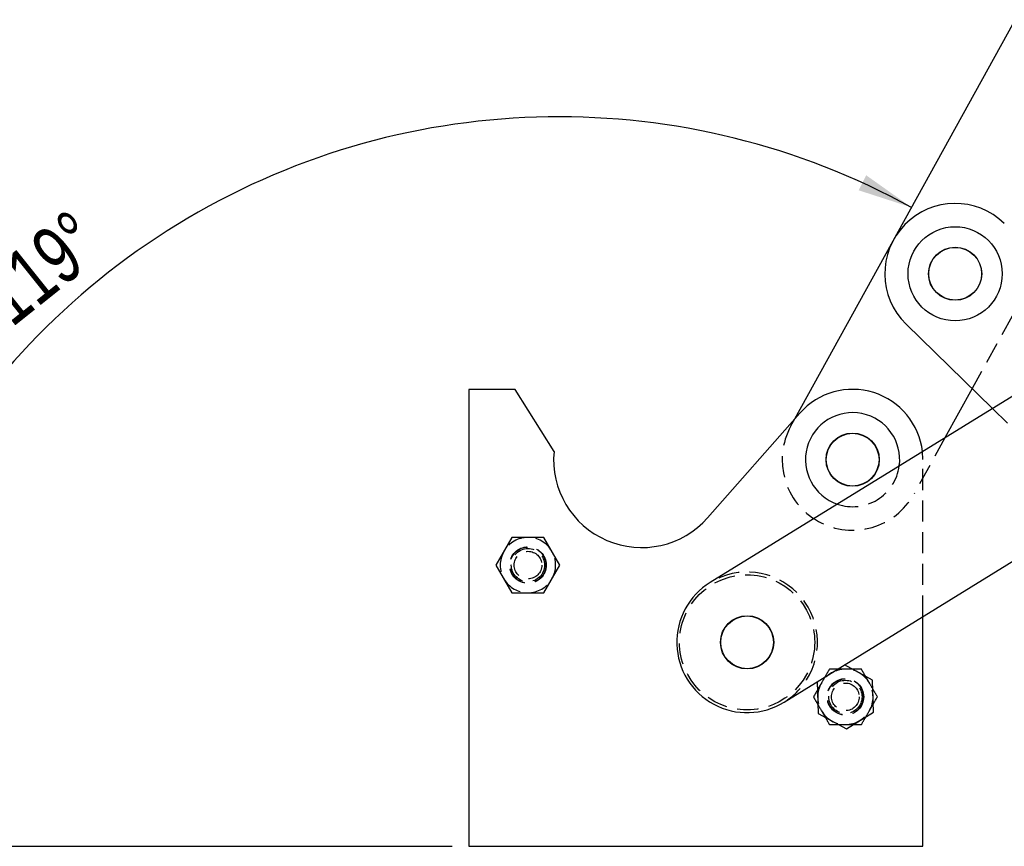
# Model space of a CAD drawing. Extents: x 75 to 757, y 20 to 569.
# Tile 2 of 49: x 226 to 345, y 20 to 120. Entities that reach past the tile are written whole.
import ezdxf

# ---------------------------------------------------------------- set-up
doc = ezdxf.new("R2010")
doc.units = 0
doc.header["$LTSCALE"] = 2
doc.linetypes.add('HIDDEN', pattern=[1.905, 1.27, -0.635])
doc.layers.get('0').update_dxf_attribs({"linetype": 'CONTINUOUS'})
doc.styles.add('SLDTEXTSTYLE0', font='TXT', dxfattribs={"width": 0.75})
doc.dimstyles.new('SLDDIMSTYLE5', dxfattribs={"dimtxt": 7, "dimasz": 6.604, "dimexe": 0, "dimexo": 0.0625, "dimgap": 1.75, "dimtad": 1, "dimdec": 4, "dimlfac": 3, "dimzin": 12, "dimtxsty": 'SLDTEXTSTYLE0', "dimsah": 1, "dimcen": 0.09, "dimazin": 3, "dimtfac": 1, "dimtdec": 0, "dimtofl": 0, "dimtmove": 0, "dimatfit": 3, "dimtolj": 1, "dimtzin": 12})

# ---------------------------------------------------------------- blocks, each defined once
blk = doc.blocks.new('_D_11')
at = {"color": 179, "linetype": 'CONTINUOUS'}
blk.add_line((278.25, 20.48), (201.25, 20.48), dxfattribs=at)
blk.add_arc((291.11, 20.48), 87.86, 61.1359, 180, dxfattribs=at)
for points in [[(333.53, 97.43), (328.08, 101.3), (327.17, 99.49)], [(203.25, 20.48), (204.52, 27.04), (202.49, 27.12)]]:
    blk.add_solid(points, dxfattribs=at)
at = {"color": 179, "linetype": 'CONTINUOUS', "insert": (220.88, 88.37, 0.07), "char_height": 7, "attachment_point": 1, "rotation": 38.642, "style": 'SLDTEXTSTYLE0'}
blk.add_mtext('119°', dxfattribs=at)

msp = doc.modelspace()

# ---------------------------------------------------------------- linework, layer by layer
at = {"color": 7, "linetype": 'CONTINUOUS'}
for p, q in [((319.483228, 71.950708), (376.238237, 174.914871)), ((332.875378, 83.382596), (343.291118, 73.21005)), ((357.439026, 81.933006), (309.305739, 52.256211)), ((285.849211, 75.482606), (280.24921, 75.482606)), ((280.24921, 75.482606), (280.24921, 20.482604)), ((290.507816, 68.027277), (285.849211, 75.482606)), ((340.835027, 75.608794), (337.567697, 69.681251)), ((318.192683, 37.84233), (376.202245, 73.608388)), ((320.098099, 72.648182), (308.9906, 60.048425)), ((285.444709, 57.682603), (283.520209, 54.34927)), ((289.293712, 57.682603), (285.444709, 57.682603)), ((291.218212, 54.34927), (289.293712, 57.682603)), ((283.520209, 54.34927), (285.444709, 51.015938)), ((289.293712, 51.015938), (291.218212, 54.34927)), ((285.444709, 51.015938), (289.293712, 51.015938)), ((334.915879, 20.482604), (334.915879, 48.153092)), ((328.858867, 40.502636), (325.471307, 42.329999)), ((322.194985, 40.309966), (322.306222, 36.462573)), ((328.970104, 36.655241), (328.858867, 40.502636)), ((322.306222, 36.462573), (325.693781, 34.63521)), ((325.693781, 34.63521), (328.970104, 36.655241)), ((280.24921, 20.482604), (334.915879, 20.482604))]:
    msp.add_line(p, q, dxfattribs=at)
at = {"color": 7, "linetype": 'HIDDEN'}
for p, q in [((349.31615, 90.995127), (340.835027, 75.608794)), ((343.291118, 73.21005), (351.046776, 65.635477)), ((319.018288, 71.107218), (319.483228, 71.950708)), ((337.567697, 69.681251), (333.847952, 62.932938)), ((334.915879, 67.049269), (334.860921, 68.012376)), ((334.915879, 48.153092), (334.915879, 67.049269))]:
    msp.add_line(p, q, dxfattribs=at)
at = {"color": 7, "linetype": 'CONTINUOUS'}
for centre, radius in [((338.791084, 89.439729), 5.666667), ((338.791084, 89.439729), 3.2), ((338.791084, 89.439729), 3.176667), ((326.449211, 67.049271), 3.2), ((326.449211, 67.049271), 3.176667), ((313.749211, 45.049271), 3.2), ((313.749211, 45.049271), 3.176667)]:
    msp.add_circle(centre, radius, dxfattribs=at)
at = {"color": 7, "linetype": 'HIDDEN'}
for centre, radius in [((287.369211, 54.349271), 2.197139), ((287.369211, 54.349271), 2.166667), ((287.369211, 54.349271), 2), ((287.369211, 54.349271), 1.666667), ((313.749211, 45.049271), 8.133333), ((325.582544, 38.482604), 2.197139), ((325.582544, 38.482604), 2.166667), ((325.582544, 38.482604), 2), ((325.582544, 38.482604), 1.666667)]:
    msp.add_circle(centre, radius, dxfattribs=at)
at = {"color": 7, "linetype": 'CONTINUOUS'}
for centre, radius, start, end in [((338.791084, 89.439729), 8.466667, 45.67676342, 225.67676342), ((326.449211, 67.049271), 8.466667, 6.53167669, 138.60174703), ((326.449211, 67.049271), 5.666667, 352.28204804, 251.03014343), ((301.049211, 67.049271), 10.586667, 174.69939879, 318.60174703), ((313.749211, 45.049271), 8.466667, 121.65609574, 301.65609574)]:
    msp.add_arc(centre, radius, start, end, dxfattribs=at)
at = {"color": 7, "linetype": 'HIDDEN'}
for centre, radius, start, end in [((326.43312, 67.020078), 8.466667, 151.13594989, 331.13594989), ((326.449211, 67.049271), 5.666667, 251.03014343, 352.28204804), ((287.369211, 54.349271), 3.333333, 90, 150), ((287.369211, 54.349271), 3.333333, 30, 90), ((287.369211, 54.349271), 3.333333, 150, 210), ((287.369211, 54.349271), 3.333333, 330, 30), ((313.749211, 45.049271), 8.466667, 327.62134695, 121.65609574), ((287.369211, 54.349271), 3.333333, 210, 270), ((287.369211, 54.349271), 3.333333, 270, 330), ((325.582544, 38.482604), 3.333333, 90.04223755, 150.04223755), ((325.582544, 38.482604), 3.333333, 30.04223755, 90.04223755), ((313.749211, 45.049271), 8.466667, 301.65609574, 327.62134695), ((325.582544, 38.482604), 3.333333, 150.04223755, 210.04223755), ((325.582544, 38.482604), 3.333333, 330.04223755, 30.04223755), ((325.582544, 38.482604), 3.333333, 210.04223755, 270.04223755), ((325.582544, 38.482604), 3.333333, 270.04223755, 330.04223755)]:
    msp.add_arc(centre, radius, start, end, dxfattribs=at)
for points, knots in [([(323.655586, 41.814518), (323.499512, 41.543729), (323.184502, 40.997186), (322.858863, 40.432201), (322.694565, 40.147142)], [0, 0, 0, 0, 0.4954579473, 1, 1, 1, 1]), ([(325.580086, 41.815936), (325.078675, 41.815566), (324.427035, 41.815086), (323.800116, 41.814624), (323.655586, 41.814518)], [0, 0, 0, 0, 0.7694610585, 1, 1, 1, 1]), ([(327.504587, 41.817354), (327.026932, 41.817002), (326.392396, 41.816534), (325.741108, 41.816054), (325.580086, 41.815936)], [0, 0, 0, 0, 0.7527649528, 1, 1, 1, 1]), ([(328.468067, 40.151398), (328.445227, 40.190891), (328.119873, 40.753467), (327.801039, 41.304761), (327.504587, 41.817354)], [0, 0, 0, 0, 0.0702010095, 1, 1, 1, 1]), ([(322.694565, 40.147142), (322.671783, 40.107615), (322.347261, 39.54456), (322.02924, 38.992797), (321.733544, 38.479767)], [0, 0, 0, 0, 0.0702007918, 1, 1, 1, 1]), ([(329.431546, 38.485442), (329.275072, 38.756), (328.959256, 39.302078), (328.632785, 39.866582), (328.468067, 40.151398)], [0, 0, 0, 0, 0.4954580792, 1, 1, 1, 1]), ([(321.733544, 38.479767), (321.890017, 38.209208), (322.205832, 37.66313), (322.532304, 37.098626), (322.697022, 36.81381)], [0, 0, 0, 0, 0.49545819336, 1, 1, 1, 1]), ([(328.470523, 36.818065), (328.493305, 36.857592), (328.817832, 37.420645), (329.135852, 37.972411), (329.431546, 38.485442)], [0, 0, 0, 0, 0.0702010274, 1, 1, 1, 1]), ([(322.697022, 36.81381), (322.719862, 36.774317), (323.045218, 36.211743), (323.364051, 35.660447), (323.660501, 35.147852)], [0, 0, 0, 0, 0.07020042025, 1, 1, 1, 1]), ([(327.509502, 35.15069), (327.665576, 35.421479), (327.980585, 35.968023), (328.306224, 36.533007), (328.470523, 36.818065)], [0, 0, 0, 0, 0.4954583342, 1, 1, 1, 1]), ([(323.660501, 35.147852), (323.805031, 35.147959), (324.43195, 35.148421), (325.08359, 35.148902), (325.585001, 35.149272)], [0, 0, 0, 0, 0.2305389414, 1, 1, 1, 1]), ([(325.585001, 35.149272), (325.746023, 35.14939), (326.397311, 35.14987), (327.031847, 35.150338), (327.509502, 35.15069)], [0, 0, 0, 0, 0.2472350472, 1, 1, 1, 1])]:
    msp.add_open_spline(points, degree=3, knots=knots, dxfattribs=at)

# ---------------------------------------------------------------- dimensions: what is measured, and where the dimension line sits
at = {"color": 179, "linetype": 'CONTINUOUS'}
dim = msp.add_angular_dim_2l(base=(246.431425, 96.13222), line1=((280.249211, 20.482604), (334.915878, 20.482604)), line2=((376.238237, 174.914869), (319.018288, 71.107218)), dimstyle='SLDDIMSTYLE5', dxfattribs=at)
dim.commit()
dim.dimension.update_dxf_attribs({"geometry": '_D_11', "text_midpoint": (236.249211, 89.106677), "dimtype": 162})

doc.saveas('drawing.dxf')
